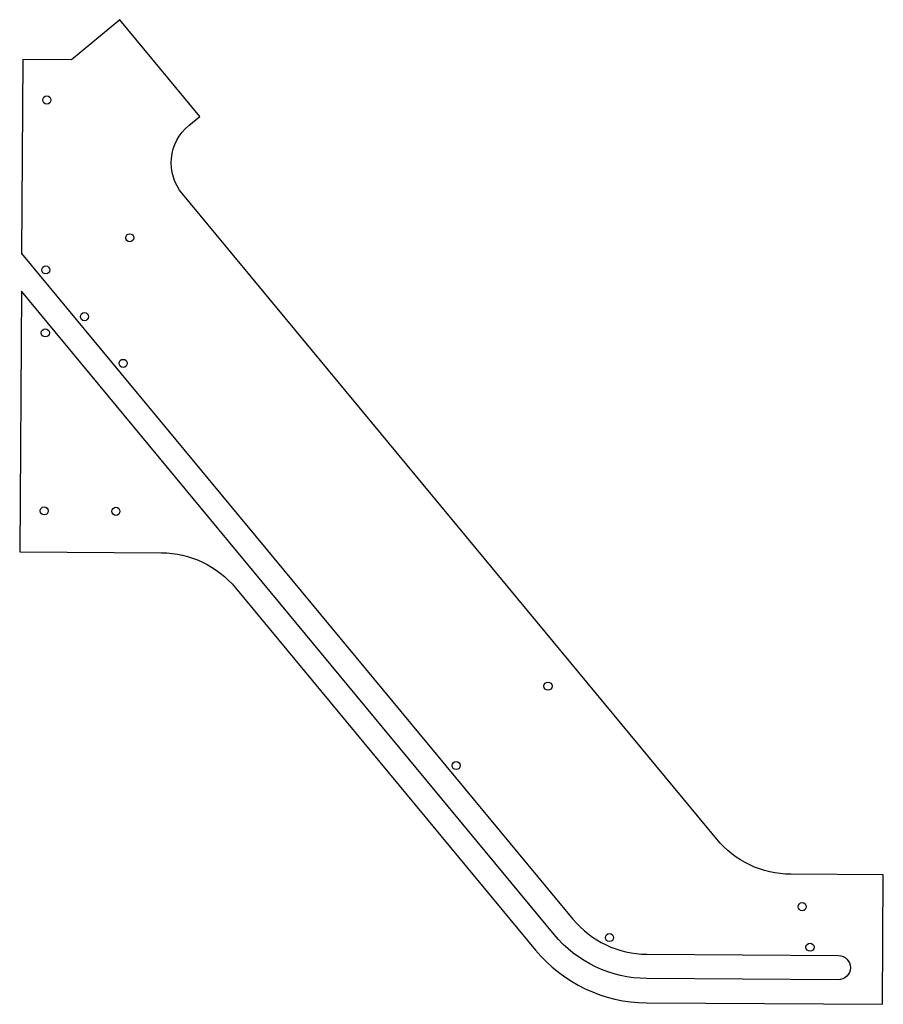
# Model space of a CAD drawing. Header units: millimetres. Extents: x -94 to 120, y 242 to 485.
import ezdxf

# ---------------------------------------------------------------- set-up
doc = ezdxf.new("R2010")
doc.units = ezdxf.units.MM
doc.layers.get('0').update_dxf_attribs({"linetype": 'CONTINUOUS'})

msp = doc.modelspace()

# ---------------------------------------------------------------- linework, layer by layer
msp.add_lwpolyline([(78.35, 282.63), (-53.74, 442.12, -0.414214), (-52.15, 459.01), (-49.42, 461.28), (-69.2, 485.17), (-81.18, 475.25), (-93.18, 475.32), (-93.49, 427.4), (42.79, 262.86, 0.221695), (61.12, 254.17), (108.42, 253.87, -1), (108.38, 247.87), (61.08, 248.17, -0.221695), (38.17, 259.03), (-93.55, 418.06), (-93.96, 353.63), (-58.92, 353.41, -0.221695), (-40.59, 344.72), (33.55, 255.21, 0.221695), (61.04, 242.17), (119.34, 241.8), (119.55, 273.8), (96.68, 273.94, -0.221695)], format="xyb", close=True)
for centre in [(-87.25, 465.32), (-66.75, 431.26), (-87.51, 423.32), (-77.95, 411.77), (-87.61, 407.76), (-68.38, 400.22), (-87.89, 363.76), (-70.17, 363.65), (36.66, 320.43), (13.95, 300.81), (99.5, 265.93), (51.86, 258.29), (101.43, 255.91)]:
    msp.add_circle(centre, 1)

doc.saveas('drawing.dxf')
